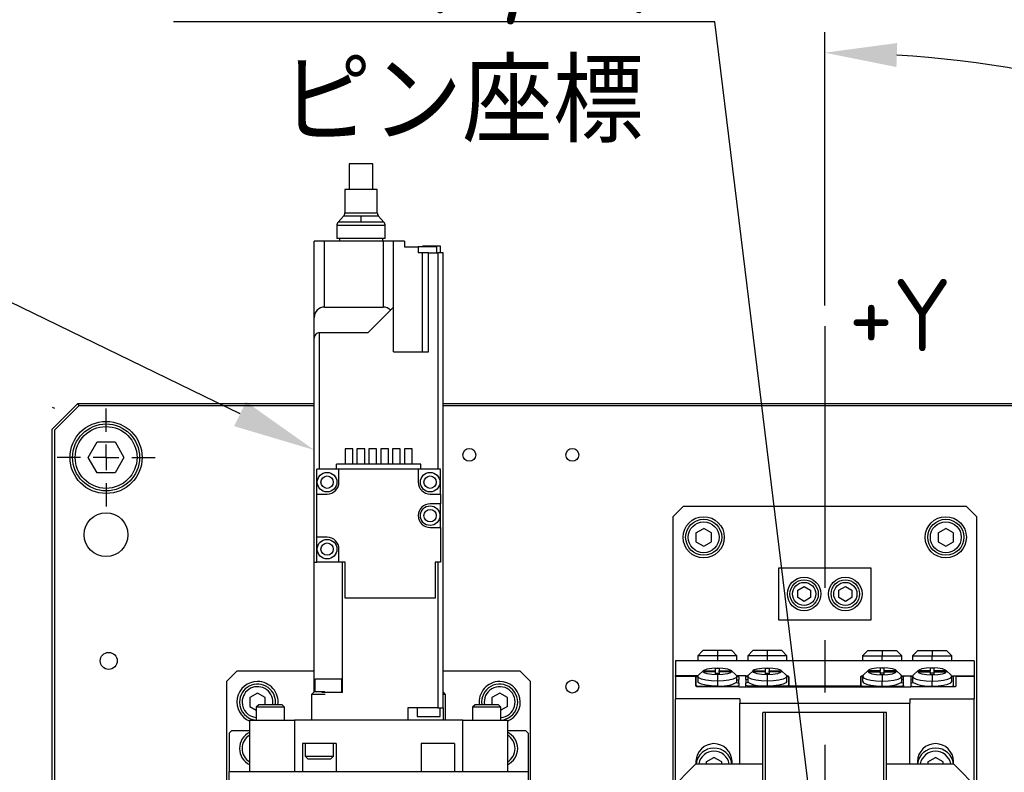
# Model space of a CAD drawing. Header units: millimetres. Extents: x 28 to 428, y 52 to 282.
# Tile 6 of 18: x 81 to 128, y 197 to 233. Entities that reach past the tile are written whole.
import ezdxf
from ezdxf import colors
from ezdxf.entities.mleader import LeaderData, LeaderLine
from ezdxf.math import Vec2, Vec3

# ---------------------------------------------------------------- set-up
doc = ezdxf.new("R2010")
doc.units = ezdxf.units.MM
doc.header["$PDSIZE"] = -1
doc.linetypes.add('CENTERX2', pattern=[20.32, 12.7, -2.54, 2.54, -2.54])
doc.layers.add('AM_5', color=3, linetype='Continuous', lineweight=25)
doc.layers.add('SLD-0', color=7, linetype='Continuous')
doc.styles.add('SLDTEXTSTYLE1', font='HGPGothicM.ttf', dxfattribs={"bigfont": 'bigfont'})
doc.styles.get("Standard").update_dxf_attribs({"font": 'HGPGothicM.ttf'})
doc.dimstyles.new('ISO-25$2', dxfattribs={"dimtxt": 2.5, "dimasz": 2.5, "dimexe": 1.25, "dimexo": 0.625, "dimtad": 1, "dimtxsty": 'STANDARD', "dimcen": 2.5, "dimadec": 0, "dimazin": 0, "dimtfac": 1, "dimtmove": 0, "dimatfit": 3, "dimfxl": 1, "dimarcsym": 0})

# ---------------------------------------------------------------- blocks, each defined once
blk = doc.blocks.new('SW_CENTERMARKSYMBOL_13')
at = {"layer": 'SLD-0', "color": 0}
for p, q in [((0, 1.25), (0, 2.375)), ((0, 0), (0, 0.625)), ((-1.25, 0), (-2.375, 0)), ((0, 0), (-0.625, 0)), ((0, 0), (0, -0.625)), ((0, 0), (0.625, 0)), ((1.25, 0), (2.375, 0)), ((0, -1.25), (0, -2.375))]:
    blk.add_line(p, q, dxfattribs=at)
blk = doc.blocks.new('*D79')
at = {"layer": 'AM_5', "color": 0, "lineweight": -2, "transparency": 16777216}
blk.add_line((119.784, 219.528), (119.784, 232.795), dxfattribs=at)
for start, end in [(35.0042, 86.321), (333.679, 26.9702)]:
    blk.add_arc((119.784, 177.278), 54.517, start, end, dxfattribs=at)
at = {"layer": 'AM_5', "color": 0, "transparency": 16777216}
for points in [[(123.263, 231.1), (123.301, 232.266), (119.784, 231.795)], [(169.163, 152.83), (168.135, 153.38), (166.997, 150.019)]]:
    blk.add_solid(points, dxfattribs=at)
at = {"layer": 'Defpoints', "color": 0, "transparency": 16777216}
for p in [(119.784, 218.528), (173.473, 186.745), (119.784, 177.278), (172.74, 146.704), (119.784, 136.028)]:
    blk.add_point(p, dxfattribs=at)
at = {"layer": 'AM_5', "color": 0, "transparency": 16777216, "insert": (166.562, 205.277), "char_height": 3.5, "attachment_point": 5}
blk.add_mtext('120°', dxfattribs=at)

msp = doc.modelspace()

# ---------------------------------------------------------------- linework, layer by layer
at = {"color": 7, "linetype": 'Continuous'}
for p, q in [((96.70834, 226.40291), (96.70834, 225.15291)), ((97.85834, 226.40291), (96.70834, 226.40291)), ((97.85834, 225.15291), (97.85834, 226.40291)), ((96.49584, 225.15291), (96.49584, 224.02791)), ((98.07084, 225.15291), (96.49584, 225.15291)), ((98.07084, 224.02791), (98.07084, 225.15291)), ((96.4324, 223.86149), (96.17178, 223.56933)), ((97.28334, 223.86149), (96.4324, 223.86149)), ((96.49584, 224.02791), (98.07084, 224.02791)), ((97.28334, 223.56933), (97.28334, 223.86149)), ((98.13428, 223.86149), (97.28334, 223.86149)), ((98.3949, 223.56933), (98.13428, 223.86149)), ((96.10834, 223.40291), (96.10834, 222.77791)), ((98.45834, 223.40291), (96.10834, 223.40291)), ((97.28334, 223.56933), (96.17178, 223.56933)), ((98.3949, 223.56933), (97.28334, 223.56933)), ((98.45834, 222.77791), (98.45834, 223.40291)), ((98.45834, 222.77791), (96.10834, 222.77791)), ((96.23334, 222.77791), (96.23334, 222.65291)), ((98.33334, 222.65291), (98.33334, 222.77791)), ((95.00834, 218.94271), (95.00834, 222.65291)), ((95.50834, 222.65291), (95.00834, 222.65291)), ((95.50834, 219.45291), (95.50834, 222.65291)), ((98.35834, 222.65291), (95.50834, 222.65291)), ((98.35834, 222.65291), (98.35834, 219.45291)), ((98.85834, 222.65291), (98.35834, 222.65291)), ((98.85834, 219.45291), (98.85834, 222.65291)), ((99.38334, 222.65291), (98.85834, 222.65291)), ((99.38334, 222.65291), (99.38334, 222.37791)), ((99.38334, 222.37791), (100.05834, 222.37791)), ((100.05834, 222.37791), (100.05834, 222.07791)), ((100.95834, 222.37791), (100.05834, 222.37791)), ((100.26794, 222.40291), (100.26794, 222.37791)), ((101.14294, 222.40291), (100.26794, 222.40291)), ((100.95834, 222.07791), (100.95834, 222.37791)), ((101.14294, 222.07791), (101.14294, 222.40291)), ((100.25124, 222.07791), (100.05834, 222.07791)), ((100.25124, 222.07791), (100.25124, 217.27791)), ((100.55124, 222.07791), (100.25124, 222.07791)), ((100.55124, 217.27791), (100.55124, 222.07791)), ((100.55124, 222.07791), (101.00834, 222.07791)), ((101.00834, 222.07791), (101.00834, 211.57791)), ((101.25834, 222.07791), (101.00834, 222.07791)), ((101.25834, 200.00291), (101.25834, 222.07791)), ((95.50834, 219.45291), (98.35834, 219.45291)), ((98.71041, 219.30498), (98.85834, 219.45291)), ((98.85834, 217.27791), (98.85834, 219.45291)), ((95.00834, 217.94781), (95.00834, 218.94271)), ((98.71041, 219.30498), (97.60834, 218.20291)), ((95.00834, 207.07791), (95.00834, 217.94781)), ((97.60834, 218.20291), (95.25834, 218.20291)), ((95.25834, 211.57791), (95.25834, 218.20291)), ((98.85834, 217.27791), (100.55124, 217.27791)), ((82.28398, 213.52791), (83.53398, 214.77791)), ((82.28398, 214.59626), (82.40898, 214.54448)), ((83.58576, 214.65291), (82.40898, 213.47614)), ((83.53398, 214.77791), (95.00834, 214.77791)), ((83.53398, 214.77791), (83.58576, 214.65291)), ((95.00834, 214.65291), (83.58576, 214.65291)), ((101.25834, 214.77791), (138.30961, 214.77791)), ((138.30961, 214.65291), (101.25834, 214.65291)), ((82.28398, 141.02791), (82.28398, 213.52791)), ((82.40898, 213.47614), (82.40898, 141.07969)), ((84.04295, 212.15291), (84.47597, 212.90291)), ((84.47597, 212.90291), (85.34199, 212.90291)), ((85.34199, 212.90291), (85.775, 212.15291)), ((96.50834, 212.57791), (96.50834, 211.82791)), ((96.88334, 212.57791), (96.50834, 212.57791)), ((96.88334, 211.82791), (96.88334, 212.57791)), ((97.08334, 212.57791), (97.08334, 211.82791)), ((97.45834, 212.57791), (97.08334, 212.57791)), ((97.45834, 211.82791), (97.45834, 212.57791)), ((97.65834, 212.57791), (97.65834, 211.82791)), ((98.03334, 212.57791), (97.65834, 212.57791)), ((98.03334, 211.82791), (98.03334, 212.57791)), ((98.23334, 212.57791), (98.23334, 211.82791)), ((98.60834, 212.57791), (98.23334, 212.57791)), ((98.60834, 211.82791), (98.60834, 212.57791)), ((98.80834, 212.57791), (98.80834, 211.82791)), ((99.18334, 212.57791), (98.80834, 212.57791)), ((99.18334, 211.82791), (99.18334, 212.57791)), ((99.38334, 212.57791), (99.38334, 211.82791)), ((99.75834, 212.57791), (99.38334, 212.57791)), ((99.75834, 211.82791), (99.75834, 212.57791)), ((84.47597, 211.40291), (84.04295, 212.15291)), ((85.775, 212.15291), (85.34199, 211.40291)), ((100.18334, 211.82791), (96.08334, 211.82791)), ((96.08334, 211.57791), (96.08334, 211.82791)), ((100.18334, 211.57791), (100.18334, 211.82791)), ((85.34199, 211.40291), (84.47597, 211.40291)), ((95.13334, 210.37791), (95.13334, 211.57791)), ((96.20834, 211.57791), (95.13334, 211.57791)), ((100.05834, 211.57791), (96.20834, 211.57791)), ((96.20834, 210.95291), (96.20834, 211.57791)), ((100.05834, 211.57791), (100.05834, 210.95291)), ((101.13334, 211.57791), (100.05834, 211.57791)), ((101.13334, 210.37791), (101.13334, 211.57791)), ((95.13334, 208.27791), (95.13334, 210.37791)), ((95.13334, 210.37791), (95.63334, 210.37791)), ((100.63334, 210.37791), (101.13334, 210.37791)), ((101.13334, 210.37791), (101.13334, 209.90291)), ((101.13334, 209.90291), (100.63334, 209.90291)), ((101.13334, 208.75291), (101.13334, 209.90291)), ((112.90898, 209.77791), (112.40898, 209.27791)), ((126.65898, 209.77791), (112.90898, 209.77791)), ((127.15898, 209.27791), (126.65898, 209.77791)), ((112.40898, 209.27791), (112.40898, 196.15291)), ((127.15898, 196.15291), (127.15898, 209.27791)), ((100.63334, 208.75291), (101.13334, 208.75291)), ((101.13334, 208.75291), (101.13334, 207.07791)), ((113.53398, 208.49442), (113.90898, 208.71093)), ((113.53398, 208.49442), (113.53398, 208.06141)), ((114.28398, 208.49442), (113.90898, 208.71093)), ((114.28398, 208.06141), (114.28398, 208.49442)), ((125.28398, 208.49442), (125.65898, 208.71093)), ((125.28398, 208.49442), (125.28398, 208.06141)), ((126.03398, 208.49442), (125.65898, 208.71093)), ((126.03398, 208.06141), (126.03398, 208.49442)), ((95.63334, 208.27791), (95.13334, 208.27791)), ((95.13334, 207.07791), (95.13334, 208.27791)), ((113.53398, 208.06141), (113.90898, 207.8449)), ((113.90898, 207.8449), (114.28398, 208.06141)), ((125.28398, 208.06141), (125.65898, 207.8449)), ((125.65898, 207.8449), (126.03398, 208.06141)), ((96.20834, 207.07791), (96.20834, 207.70291)), ((95.00834, 200.77791), (95.00834, 207.07791)), ((95.00834, 207.07791), (95.13334, 207.07791)), ((96.20834, 207.07791), (95.13334, 207.07791)), ((96.50834, 207.07791), (96.20834, 207.07791)), ((96.38334, 200.75291), (96.38334, 207.07791)), ((96.50834, 205.32791), (96.50834, 207.07791)), ((100.88334, 207.07791), (100.88334, 205.32791)), ((101.13334, 207.07791), (100.88334, 207.07791)), ((101.00834, 207.07791), (101.00834, 200.00291)), ((117.53398, 206.77791), (117.53398, 204.27791)), ((122.03398, 206.77791), (117.53398, 206.77791)), ((122.03398, 204.27791), (122.03398, 206.77791)), ((118.47148, 205.70834), (118.78398, 205.88876)), ((118.47148, 205.34749), (118.47148, 205.70834)), ((118.78398, 205.88876), (119.09648, 205.70834)), ((119.09648, 205.70834), (119.09648, 205.34749)), ((120.47148, 205.70834), (120.78398, 205.88876)), ((120.47148, 205.34749), (120.47148, 205.70834)), ((120.78398, 205.88876), (121.09648, 205.70834)), ((121.09648, 205.70834), (121.09648, 205.34749)), ((100.88334, 205.32791), (96.50834, 205.32791)), ((118.78398, 205.16707), (118.47148, 205.34749)), ((119.09648, 205.34749), (118.78398, 205.16707)), ((120.78398, 205.16707), (120.47148, 205.34749)), ((121.09648, 205.34749), (120.78398, 205.16707)), ((117.53398, 204.27791), (122.03398, 204.27791)), ((113.87148, 202.77791), (113.62148, 202.52791)), ((114.57148, 202.77791), (113.87148, 202.77791)), ((114.57148, 202.77791), (114.57148, 202.52791)), ((115.27148, 202.77791), (114.57148, 202.77791)), ((115.52148, 202.52791), (115.27148, 202.77791)), ((116.29648, 202.77791), (116.04648, 202.52791)), ((116.99648, 202.77791), (116.29648, 202.77791)), ((116.99648, 202.77791), (116.99648, 202.52791)), ((117.69648, 202.77791), (116.99648, 202.77791)), ((117.94648, 202.52791), (117.69648, 202.77791)), ((121.87148, 202.77791), (121.62148, 202.52791)), ((121.87148, 202.77791), (122.57148, 202.77791)), ((122.57148, 202.77791), (122.57148, 202.52791)), ((122.57148, 202.77791), (123.27148, 202.77791)), ((123.52148, 202.52791), (123.27148, 202.77791)), ((124.29648, 202.77791), (124.04648, 202.52791)), ((124.29648, 202.77791), (124.99648, 202.77791)), ((124.99648, 202.77791), (124.99648, 202.52791)), ((124.99648, 202.77791), (125.69648, 202.77791)), ((125.94648, 202.52791), (125.69648, 202.77791)), ((112.53398, 202.27791), (112.53398, 201.56179)), ((127.03398, 202.27791), (112.53398, 202.27791)), ((113.62148, 202.52791), (113.62148, 202.27791)), ((114.57148, 202.52791), (113.62148, 202.52791)), ((115.52148, 202.52791), (114.57148, 202.52791)), ((114.57148, 202.52791), (114.57148, 202.27791)), ((115.52148, 202.27791), (115.52148, 202.52791)), ((116.04648, 202.52791), (116.04648, 202.27791)), ((116.99648, 202.52791), (116.04648, 202.52791)), ((117.94648, 202.52791), (116.99648, 202.52791)), ((116.99648, 202.52791), (116.99648, 202.27791)), ((117.94648, 202.27791), (117.94648, 202.52791)), ((121.62148, 202.52791), (121.62148, 202.27791)), ((121.62148, 202.52791), (122.57148, 202.52791)), ((122.57148, 202.52791), (123.52148, 202.52791)), ((122.57148, 202.27791), (122.57148, 202.52791)), ((123.52148, 202.27791), (123.52148, 202.52791)), ((124.04648, 202.52791), (124.04648, 202.27791)), ((124.04648, 202.52791), (124.99648, 202.52791)), ((124.99648, 202.27791), (124.99648, 202.52791)), ((124.99648, 202.52791), (125.94648, 202.52791)), ((125.94648, 202.27791), (125.94648, 202.52791)), ((127.03398, 202.27791), (127.03398, 201.56179)), ((91.25834, 201.77791), (90.75834, 201.27791)), ((95.00834, 201.77791), (91.25834, 201.77791)), ((105.00834, 201.77791), (101.25834, 201.77791)), ((105.50834, 201.27791), (105.00834, 201.77791)), ((113.89371, 201.81289), (113.65165, 201.58552)), ((113.94148, 201.79349), (114.47648, 201.79349)), ((113.94148, 201.79349), (113.94148, 201.74741)), ((114.47648, 201.74741), (113.94148, 201.74741)), ((114.47648, 201.92325), (114.66648, 201.92325)), ((114.47648, 201.79349), (114.47648, 201.92325)), ((114.47648, 201.74741), (114.47648, 201.79349)), ((114.47648, 201.61765), (114.47648, 201.74741)), ((114.47648, 201.68071), (114.66648, 201.68071)), ((114.66648, 201.92325), (114.66648, 201.79349)), ((114.66648, 201.79349), (115.20148, 201.79349)), ((114.66648, 201.74741), (114.66648, 201.79349)), ((114.66648, 201.74741), (114.66648, 201.61765)), ((115.20148, 201.74741), (114.66648, 201.74741)), ((115.20148, 201.79349), (115.20148, 201.74741)), ((115.49131, 201.58552), (115.24925, 201.81289)), ((116.31871, 201.81646), (116.07665, 201.58908)), ((116.36648, 201.79705), (116.90148, 201.79705)), ((116.36648, 201.75097), (116.36648, 201.79705)), ((116.90148, 201.75097), (116.36648, 201.75097)), ((116.90148, 201.92681), (117.09148, 201.92681)), ((116.90148, 201.79705), (116.90148, 201.92681)), ((116.90148, 201.75097), (116.90148, 201.79705)), ((116.90148, 201.62121), (116.90148, 201.75097)), ((116.90148, 201.68427), (117.09148, 201.68427)), ((117.09148, 201.92681), (117.09148, 201.79705)), ((117.09148, 201.79705), (117.62648, 201.79705)), ((117.09148, 201.75097), (117.09148, 201.79705)), ((117.09148, 201.75097), (117.09148, 201.62121)), ((117.62648, 201.75097), (117.09148, 201.75097)), ((117.62648, 201.75097), (117.62648, 201.79705)), ((117.91631, 201.58908), (117.67425, 201.81646)), ((121.89371, 201.81646), (121.65165, 201.58908)), ((122.47648, 201.79705), (121.94148, 201.79705)), ((121.94148, 201.75097), (121.94148, 201.79705)), ((121.94148, 201.75097), (122.47648, 201.75097)), ((122.66648, 201.92681), (122.47648, 201.92681)), ((122.47648, 201.92681), (122.47648, 201.79705)), ((122.47648, 201.75097), (122.47648, 201.79705)), ((122.47648, 201.75097), (122.47648, 201.62121)), ((122.66648, 201.68427), (122.47648, 201.68427)), ((122.66648, 201.79705), (122.66648, 201.92681)), ((123.20148, 201.79705), (122.66648, 201.79705)), ((122.66648, 201.75097), (122.66648, 201.79705)), ((122.66648, 201.62121), (122.66648, 201.75097)), ((122.66648, 201.75097), (123.20148, 201.75097)), ((123.20148, 201.75097), (123.20148, 201.79705)), ((123.49131, 201.58908), (123.24925, 201.81646)), ((124.31871, 201.81289), (124.07665, 201.58552)), ((124.90148, 201.79349), (124.36648, 201.79349)), ((124.36648, 201.79349), (124.36648, 201.74741)), ((124.36648, 201.74741), (124.90148, 201.74741)), ((125.09148, 201.92325), (124.90148, 201.92325)), ((124.90148, 201.92325), (124.90148, 201.79349)), ((124.90148, 201.74741), (124.90148, 201.79349)), ((124.90148, 201.74741), (124.90148, 201.61765)), ((125.09148, 201.68071), (124.90148, 201.68071)), ((125.09148, 201.79349), (125.09148, 201.92325)), ((125.62648, 201.79349), (125.09148, 201.79349)), ((125.09148, 201.74741), (125.09148, 201.79349)), ((125.09148, 201.61765), (125.09148, 201.74741)), ((125.09148, 201.74741), (125.62648, 201.74741)), ((125.62648, 201.79349), (125.62648, 201.74741)), ((125.91631, 201.58552), (125.67425, 201.81289)), ((90.75834, 201.27791), (90.75834, 185.65291)), ((95.05926, 201.40291), (96.33243, 201.40291)), ((95.05926, 200.77791), (95.05926, 201.40291)), ((96.33243, 201.40291), (96.33243, 200.75291)), ((105.50834, 185.65291), (105.50834, 201.27791)), ((113.63181, 201.56179), (112.53398, 201.56179)), ((112.53398, 201.52791), (112.53398, 201.56179)), ((113.53398, 201.52791), (112.53398, 201.52791)), ((112.53398, 201.52791), (112.53398, 200.4365)), ((113.53398, 201.52791), (113.53398, 201.05497)), ((113.53398, 201.4976), (113.62148, 201.51882)), ((113.53398, 201.07316), (113.53398, 201.4976)), ((113.62148, 201.52791), (113.62148, 201.28538)), ((114.66648, 201.61765), (114.47648, 201.61765)), ((114.57148, 201.60067), (114.57148, 201.2975)), ((114.57148, 201.2975), (114.57148, 201.05497)), ((115.49128, 201.22774), (115.60898, 201.1992)), ((115.95898, 201.56179), (115.51115, 201.56179)), ((115.52148, 201.28538), (115.52148, 201.52791)), ((115.52148, 201.51882), (115.60898, 201.4976)), ((115.52148, 201.35034), (115.60898, 201.37156)), ((115.60898, 201.4976), (115.60898, 201.37156)), ((115.60898, 201.1992), (115.60898, 201.37156)), ((115.60898, 201.1992), (115.60898, 201.07316)), ((115.95898, 201.56179), (115.95898, 201.53148)), ((116.04648, 201.53148), (115.95898, 201.53148)), ((115.95898, 201.50116), (115.95898, 201.53148)), ((115.95898, 201.50116), (116.04648, 201.52238)), ((115.95898, 201.37512), (115.95898, 201.50116)), ((116.04648, 201.3539), (115.95898, 201.37512)), ((115.95898, 201.37512), (115.95898, 201.20276)), ((116.07668, 201.23131), (115.95898, 201.20276)), ((115.95898, 201.07672), (115.95898, 201.20276)), ((116.04648, 201.53148), (116.04648, 201.28894)), ((117.09148, 201.62121), (116.90148, 201.62121)), ((116.99648, 201.60424), (116.99648, 201.30107)), ((116.99648, 201.30107), (116.99648, 201.05853)), ((117.94648, 201.28894), (117.94648, 201.53148)), ((117.98398, 201.53148), (117.94648, 201.53148)), ((117.94648, 201.52238), (118.03398, 201.50116)), ((117.98398, 201.51329), (117.98398, 201.53148)), ((118.03398, 201.04641), (118.03398, 201.51935)), ((118.03398, 201.50116), (118.03398, 201.07672)), ((121.62148, 201.52238), (121.53398, 201.50116)), ((121.53398, 201.04641), (121.53398, 201.51935)), ((121.53398, 201.50116), (121.53398, 201.07672)), ((121.62148, 201.53148), (121.58398, 201.53148)), ((121.58398, 201.53148), (121.58398, 201.51329)), ((121.62148, 201.53148), (121.62148, 201.28894)), ((122.47648, 201.62121), (122.66648, 201.62121)), ((122.57148, 201.60424), (122.57148, 201.30107)), ((122.57148, 201.05853), (122.57148, 201.30107)), ((123.49128, 201.23131), (123.60898, 201.20276)), ((123.52148, 201.28894), (123.52148, 201.53148)), ((123.60898, 201.53148), (123.52148, 201.53148)), ((123.60898, 201.50116), (123.52148, 201.52238)), ((123.60898, 201.37512), (123.52148, 201.3539)), ((123.60898, 201.56179), (124.05681, 201.56179)), ((123.60898, 201.53148), (123.60898, 201.56179)), ((123.60898, 201.53148), (123.60898, 201.50116)), ((123.60898, 201.37512), (123.60898, 201.50116)), ((123.60898, 201.20276), (123.60898, 201.37512)), ((123.60898, 201.07672), (123.60898, 201.20276)), ((124.04648, 201.51882), (123.95898, 201.4976)), ((123.95898, 201.4976), (123.95898, 201.37156)), ((124.04648, 201.35034), (123.95898, 201.37156)), ((123.95898, 201.37156), (123.95898, 201.1992)), ((123.95898, 201.1992), (124.07668, 201.22774)), ((123.95898, 201.1992), (123.95898, 201.07316)), ((124.04648, 201.52791), (124.04648, 201.28538)), ((124.90148, 201.61765), (125.09148, 201.61765)), ((124.99648, 201.60067), (124.99648, 201.2975)), ((124.99648, 201.05497), (124.99648, 201.2975)), ((125.93615, 201.56179), (127.03398, 201.56179)), ((125.94648, 201.28538), (125.94648, 201.52791)), ((126.03398, 201.4976), (125.94648, 201.51882)), ((126.03398, 201.07316), (126.03398, 201.4976)), ((126.15898, 201.05497), (126.15898, 201.52791)), ((127.03398, 201.52791), (126.15898, 201.52791)), ((127.03398, 201.56179), (127.03398, 201.52791)), ((127.03398, 201.52791), (127.03398, 200.4365)), ((92.25834, 200.71093), (91.88334, 200.49442)), ((92.63334, 200.49442), (92.25834, 200.71093)), ((95.00834, 200.77791), (94.88334, 200.65291)), ((95.50834, 200.77791), (95.00834, 200.77791)), ((96.38334, 200.75291), (95.37291, 200.75291)), ((95.53334, 200.75291), (95.50834, 200.77791)), ((101.38334, 200.65291), (101.25834, 200.77791)), ((104.00834, 200.71093), (103.63334, 200.49442)), ((104.38334, 200.49442), (104.00834, 200.71093)), ((113.65898, 201.04284), (113.53398, 201.07316)), ((113.58398, 201.04284), (115.60898, 201.04284)), ((115.48398, 201.04284), (113.65898, 201.04284)), ((115.60898, 201.07316), (115.48398, 201.04284)), ((115.60898, 201.04284), (115.60898, 201.07316)), ((115.60898, 201.04284), (115.60898, 201.01253)), ((115.60898, 201.01253), (123.95898, 201.01253)), ((116.08398, 201.04641), (115.95898, 201.07672)), ((115.95898, 201.01253), (115.95898, 201.07672)), ((116.08398, 201.01253), (116.08398, 201.04641)), ((117.90898, 201.04641), (116.08398, 201.04641)), ((118.03398, 201.07672), (117.90898, 201.04641)), ((117.90898, 201.01253), (117.90898, 201.04641)), ((121.53398, 201.04641), (118.03398, 201.04641)), ((118.03398, 201.04641), (118.03398, 201.01253)), ((121.53398, 201.07672), (121.65898, 201.04641)), ((121.53398, 201.01253), (121.53398, 201.04641)), ((121.65898, 201.04641), (123.48398, 201.04641)), ((121.65898, 201.04641), (121.65898, 201.01253)), ((123.48398, 201.04641), (123.60898, 201.07672)), ((123.48398, 201.04641), (123.48398, 201.01253)), ((123.60898, 201.07672), (123.60898, 201.01253)), ((123.95898, 201.07316), (124.08398, 201.04284)), ((123.95898, 201.07316), (123.95898, 201.04284)), ((123.95898, 201.01253), (123.95898, 201.04284)), ((123.95898, 201.04284), (126.10898, 201.04284)), ((124.08398, 201.04284), (125.90898, 201.04284)), ((125.90898, 201.04284), (126.03398, 201.07316)), ((126.03398, 201.07316), (126.03398, 201.04284)), ((91.88334, 200.49442), (91.88334, 200.06141)), ((92.63334, 200.15291), (92.63334, 200.49442)), ((94.88334, 200.65291), (94.88334, 199.40291)), ((95.53785, 200.65291), (94.88334, 200.65291)), ((101.38334, 200.65291), (101.25834, 200.65291)), ((101.38334, 199.40291), (101.38334, 200.65291)), ((103.63334, 200.49442), (103.63334, 200.15291)), ((104.38334, 200.06141), (104.38334, 200.49442)), ((115.65898, 200.4365), (112.53398, 200.4365)), ((112.53398, 196.27791), (112.53398, 200.4365)), ((115.65898, 200.4365), (115.65898, 200.23104)), ((115.65898, 200.23104), (123.90898, 200.23104)), ((115.65898, 197.27791), (115.65898, 200.23104)), ((123.90898, 200.4365), (127.03398, 200.4365)), ((123.90898, 200.4365), (123.90898, 200.23104)), ((123.90898, 197.27791), (123.90898, 200.23104)), ((127.03398, 196.27791), (127.03398, 200.4365)), ((91.88334, 200.06141), (92.19584, 199.88099)), ((92.32084, 200.15291), (92.19584, 200.02791)), ((92.19584, 200.02791), (92.19584, 199.40291)), ((93.57084, 200.02791), (92.19584, 200.02791)), ((93.44584, 200.15291), (92.32084, 200.15291)), ((93.57084, 200.02791), (93.44584, 200.15291)), ((93.57084, 199.40291), (93.57084, 200.02791)), ((99.55834, 200.00291), (99.55834, 199.40291)), ((101.00834, 200.00291), (99.55834, 200.00291)), ((100.00152, 200.00291), (100.00152, 199.57791)), ((101.00834, 200.00291), (101.25834, 200.00291)), ((101.12652, 199.57791), (101.12652, 200.00291)), ((101.25834, 200.00291), (101.25834, 199.40291)), ((102.82084, 200.15291), (102.69584, 200.02791)), ((102.69584, 200.02791), (102.69584, 199.40291)), ((104.07084, 200.02791), (102.69584, 200.02791)), ((103.94584, 200.15291), (102.82084, 200.15291)), ((104.07084, 200.02791), (103.94584, 200.15291)), ((104.38334, 200.06141), (104.07084, 199.88099)), ((104.07084, 199.40291), (104.07084, 200.02791)), ((116.78398, 179.77791), (116.78398, 199.77791)), ((116.90898, 199.77791), (116.78398, 199.77791)), ((116.90898, 179.77791), (116.90898, 199.77791)), ((122.65898, 199.77791), (116.90898, 199.77791)), ((122.65898, 179.77791), (122.65898, 199.77791)), ((122.78398, 199.77791), (122.65898, 199.77791)), ((122.78398, 179.77791), (122.78398, 199.77791)), ((91.88334, 196.90291), (91.88334, 199.40291)), ((91.88334, 199.40291), (94.04841, 199.40291)), ((94.04841, 199.40291), (94.04841, 196.90291)), ((102.21828, 199.40291), (94.04841, 199.40291)), ((100.00152, 199.57791), (101.12652, 199.57791)), ((102.21828, 196.90291), (102.21828, 199.40291)), ((102.21828, 199.40291), (104.38334, 199.40291)), ((104.38334, 199.40291), (104.38334, 196.90291)), ((91.00834, 198.90291), (90.88334, 198.77791)), ((90.88334, 198.77791), (90.88334, 196.90291)), ((91.00834, 198.90291), (91.88334, 198.90291)), ((104.38334, 198.90291), (105.25834, 198.90291)), ((105.38334, 198.77791), (105.25834, 198.90291)), ((105.38334, 198.77791), (105.38334, 196.90291)), ((96.07084, 198.27791), (94.44584, 198.27791)), ((94.44584, 198.27791), (94.44584, 196.90291)), ((94.57084, 198.27791), (94.57084, 197.65291)), ((95.94584, 197.65291), (95.94584, 198.27791)), ((96.07084, 198.27791), (96.07084, 196.90291)), ((100.19584, 198.27791), (100.19584, 196.90291)), ((101.82084, 198.27791), (100.19584, 198.27791)), ((101.82084, 198.27791), (101.82084, 196.90291)), ((94.57084, 197.65291), (94.69584, 197.52791)), ((94.57084, 197.65291), (95.94584, 197.65291)), ((94.69584, 197.52791), (95.82084, 197.52791)), ((95.82084, 197.52791), (95.94584, 197.65291)), ((113.53398, 197.40481), (113.53398, 197.27791)), ((114.03398, 197.37231), (114.40898, 197.58236)), ((114.03398, 197.37231), (114.03398, 197.27791)), ((114.78398, 197.37231), (114.40898, 197.58236)), ((114.78398, 197.27791), (114.78398, 197.37231)), ((115.28398, 197.27791), (115.28398, 197.40481)), ((124.28398, 197.40481), (124.28398, 197.27791)), ((124.78398, 197.37231), (125.15898, 197.58236)), ((124.78398, 197.37231), (124.78398, 197.27791)), ((125.53398, 197.37231), (125.15898, 197.58236)), ((125.53398, 197.27791), (125.53398, 197.37231)), ((126.03398, 197.27791), (126.03398, 197.40481)), ((90.88334, 196.90291), (105.38334, 196.90291)), ((90.88334, 196.15291), (90.88334, 196.90291)), ((105.38334, 196.90291), (105.38334, 196.15291)), ((113.53398, 197.27791), (112.28398, 196.02791)), ((113.53398, 197.27791), (116.78398, 197.27791)), ((122.78398, 197.27791), (126.03398, 197.27791)), ((127.28398, 196.02791), (126.03398, 197.27791))]:
    msp.add_line(p, q, dxfattribs=at)
at = {"color": 7, "linetype": 'Continuous', "flags": 128}
for points in [[(114.57148, 201.60067), (114.3036, 201.6136), (114.0765, 201.6504), (113.92476, 201.70548), (113.87148, 201.77045), (113.92476, 201.83542), (114.0765, 201.8905), (114.3036, 201.9273), (114.57148, 201.94022)], [(114.57148, 201.94022), (114.83936, 201.9273), (115.06645, 201.8905), (115.21819, 201.83542), (115.27148, 201.77045), (115.21819, 201.70548), (115.06645, 201.6504), (114.83936, 201.6136), (114.57148, 201.60067)], [(116.99648, 201.60424), (116.7286, 201.61716), (116.5015, 201.65396), (116.34976, 201.70904), (116.29648, 201.77401), (116.34976, 201.83898), (116.5015, 201.89406), (116.7286, 201.93086), (116.99648, 201.94379)], [(116.99648, 201.94379), (117.26436, 201.93086), (117.49145, 201.89406), (117.64319, 201.83898), (117.69648, 201.77401), (117.64319, 201.70904), (117.49145, 201.65396), (117.26436, 201.61716), (116.99648, 201.60424)], [(122.57148, 201.94379), (122.3036, 201.93086), (122.0765, 201.89406), (121.92476, 201.83898), (121.87148, 201.77401), (121.92476, 201.70904), (122.0765, 201.65396), (122.3036, 201.61716), (122.57148, 201.60424)], [(122.57148, 201.60424), (122.83936, 201.61716), (123.06645, 201.65396), (123.21819, 201.70904), (123.27148, 201.77401), (123.21819, 201.83898), (123.06645, 201.89406), (122.83936, 201.93086), (122.57148, 201.94379)], [(124.99648, 201.94022), (124.7286, 201.9273), (124.5015, 201.8905), (124.34976, 201.83542), (124.29648, 201.77045), (124.34976, 201.70548), (124.5015, 201.6504), (124.7286, 201.6136), (124.99648, 201.60067)], [(124.99648, 201.60067), (125.26436, 201.6136), (125.49145, 201.6504), (125.64319, 201.70548), (125.69648, 201.77045), (125.64319, 201.83542), (125.49145, 201.8905), (125.26436, 201.9273), (124.99648, 201.94022)], [(114.57148, 201.2975), (114.27791, 201.30878), (114.01308, 201.34151), (113.80291, 201.39248), (113.66798, 201.45671), (113.62148, 201.52791), (113.65165, 201.58552)], [(114.57148, 201.05497), (114.27791, 201.06625), (114.01308, 201.09897), (113.80291, 201.14995), (113.66798, 201.21418), (113.62148, 201.28538)], [(115.49131, 201.58552), (115.52148, 201.52791), (115.47498, 201.45671), (115.34005, 201.39248), (115.12987, 201.34151), (114.86505, 201.30878), (114.57148, 201.2975)], [(116.99648, 201.30107), (116.70291, 201.31234), (116.43808, 201.34507), (116.22791, 201.39605), (116.09298, 201.46028), (116.04648, 201.53148), (116.07665, 201.58908)], [(117.91631, 201.58908), (117.94648, 201.53148), (117.89998, 201.46028), (117.76504, 201.39605), (117.55487, 201.34507), (117.29004, 201.31234), (116.99648, 201.30107)], [(117.94648, 201.28894), (117.89998, 201.21774), (117.76504, 201.15351), (117.55487, 201.10254), (117.29004, 201.06981), (116.99648, 201.05853)], [(121.65165, 201.58908), (121.62148, 201.53148), (121.66798, 201.46028), (121.80291, 201.39605), (122.01308, 201.34507), (122.27791, 201.31234), (122.57148, 201.30107)], [(121.62148, 201.28894), (121.66798, 201.21774), (121.80291, 201.15351), (122.01308, 201.10254), (122.27791, 201.06981), (122.57148, 201.05853)], [(122.57148, 201.30107), (122.86504, 201.31234), (123.12987, 201.34507), (123.34004, 201.39605), (123.47498, 201.46028), (123.52148, 201.53148), (123.49131, 201.58908)], [(124.07665, 201.58552), (124.04648, 201.52791), (124.09298, 201.45671), (124.22791, 201.39248), (124.43808, 201.34151), (124.70291, 201.30878), (124.99648, 201.2975)], [(124.99648, 201.2975), (125.29005, 201.30878), (125.55488, 201.34151), (125.76505, 201.39248), (125.89998, 201.45671), (125.94648, 201.52791), (125.91631, 201.58552)], [(124.99648, 201.05497), (125.29005, 201.06625), (125.55488, 201.09897), (125.76505, 201.14995), (125.89998, 201.21418), (125.94648, 201.28538)]]:
    msp.add_lwpolyline(points, dxfattribs=at)
at = {"color": 7, "linetype": 'Continuous'}
for centre, radius in [((84.90898, 212.15291), 1.75), ((84.90898, 212.15291), 1.625), ((84.90898, 212.15291), 1.5), ((102.53398, 212.27791), 0.3125), ((107.53398, 212.27791), 0.3125), ((95.63334, 210.95291), 0.475), ((95.63334, 210.95291), 0.3), ((100.63334, 210.95291), 0.475), ((100.63334, 210.95291), 0.3), ((100.63334, 209.32791), 0.475), ((84.90898, 208.40291), 1.0625), ((100.63334, 209.32791), 0.3), ((113.90898, 208.27791), 1), ((113.90898, 208.27791), 0.875), ((113.90898, 208.27791), 0.75), ((125.65898, 208.27791), 1), ((125.65898, 208.27791), 0.875), ((125.65898, 208.27791), 0.75), ((95.63334, 207.70291), 0.475), ((95.63334, 207.70291), 0.3), ((118.78398, 205.52791), 0.8125), ((118.78398, 205.52791), 0.6875), ((118.78398, 205.52791), 0.5625), ((120.78398, 205.52791), 0.8125), ((120.78398, 205.52791), 0.6875), ((120.78398, 205.52791), 0.5625), ((85.03398, 202.27791), 0.4125), ((107.53398, 201.02791), 0.3125)]:
    msp.add_circle(centre, radius, dxfattribs=at)
for centre, radius, start, end in [((96.24584, 224.02791), 0.25, 318.265734, 360), ((98.32084, 224.02791), 0.25, 180, 221.734266), ((96.35834, 223.40291), 0.25, 138.265734, 180), ((98.20834, 223.40291), 0.25, 0, 41.734266), ((95.63334, 210.95291), 0.575, 270, 0), ((100.63334, 210.95291), 0.575, 180, 270), ((100.63334, 209.32791), 0.575, 90, 270), ((95.63334, 207.70291), 0.575, 0, 90), ((92.25834, 200.27791), 1, 90, 247.975687), ((92.25834, 200.27791), 1, 352.819244, 90), ((104.00834, 200.27791), 1, 90, 187.180756), ((104.00834, 200.27791), 1, 292.024313, 90), ((114.72189, 202.789), 1.74055, 265.042699, 296.234226), ((115.44025, 201.29121), 0.08143, 308.798329, 355.892649), ((116.1277, 201.29477), 0.08143, 184.107351, 231.201671), ((116.84607, 202.79257), 1.74055, 243.765774, 274.957301), ((117.99574, 201.47084), 0.06176, 51.753388, 100.980574), ((121.57221, 201.47084), 0.06176, 79.019426, 128.246612), ((122.72189, 202.79257), 1.74055, 265.042699, 296.234226), ((123.44025, 201.29477), 0.08143, 308.798329, 355.892649), ((124.1277, 201.29121), 0.08143, 184.107351, 231.201671), ((124.84607, 202.789), 1.74055, 243.765774, 274.957301), ((92.25834, 200.27791), 0.875, 351.786789, 180), ((92.25834, 200.27791), 0.75, 350.405932, 180), ((104.00834, 200.27791), 0.875, 274.096044, 188.213211), ((104.00834, 200.27791), 0.75, 274.780192, 189.594068), ((113.57221, 201.10348), 0.06176, 231.753388, 280.980574), ((126.12074, 201.10348), 0.06176, 259.019426, 308.246612), ((92.25834, 200.27791), 0.875, 180, 265.903956), ((92.25834, 200.27791), 0.75, 180, 265.219808), ((92.25834, 198.02791), 0.875, 115.376934, 180), ((104.00834, 198.02791), 0.875, 295.376934, 64.623066), ((92.25834, 198.02791), 0.75, 120, 180), ((104.00834, 198.02791), 0.75, 300, 60), ((92.25834, 198.02791), 0.875, 180, 244.623066), ((92.25834, 198.02791), 0.75, 180, 240), ((114.40898, 197.38686), 0.87518, 1.175125, 178.824875), ((114.40898, 197.17147), 0.87705, 6.970829, 173.029166), ((114.40898, 197.14145), 0.75294, 10.442033, 169.557962), ((125.15898, 197.38686), 0.87518, 1.175125, 178.824875), ((125.15898, 197.17147), 0.87705, 6.970796, 173.029198), ((125.15898, 197.14145), 0.75294, 10.441995, 169.558)]:
    msp.add_arc(centre, radius, start, end, dxfattribs=at)
for centre, major_axis, start_param, end_param in [((95.50834, 218.94271), (0, 0.5102), 0, 1.57079633), ((98.35834, 218.94271), (0, 0.5102), 5.50197122, 6.28318531), ((95.25834, 217.94781), (0, 0.2551), 0, 1.57079633)]:
    msp.add_ellipse(centre, major_axis=major_axis, ratio=0.98, start_param=start_param, end_param=end_param, dxfattribs=at)
at = {"layer": 'SLD-0', "linetype": 'CENTERX2'}
msp.add_line((119.78398, 218.52791), (119.78398, 136.02791), dxfattribs=at)

# ---------------------------------------------------------------- block references
at = {"layer": 'SLD-0'}
msp.add_blockref('SW_CENTERMARKSYMBOL_13', (84.90898, 212.15291), dxfattribs=at)

# ---------------------------------------------------------------- texts
at = {"color": 0, "lineweight": 15, "insert": (120.96004, 220.81385), "char_height": 3.5, "attachment_point": 1, "style": 'SLDTEXTSTYLE1'}
msp.add_mtext('{\\Fisocp,extfont|c128;\\C256;+Y}', dxfattribs=at)

# ---------------------------------------------------------------- dimensions: what is measured, and where the dimension line sits
at = {"layer": 'AM_5'}
dim = msp.add_angular_dim_2l(base=(173.47273, 186.74469), line1=((119.78398, 218.52791), (119.78398, 136.02791)), line2=((119.78398, 177.27791), (172.74004, 146.70371)), dimstyle='ISO-25$2', override={"dimtxt": 3.5, "dimasz": 3.5, "dimexe": 1, "dimexo": 1, "dimgap": 1.524, "dimtih": 1, "dimtoh": 1, "dimdec": 3, "dimzin": 0, "dimtdec": 3, "dimtzin": 0}, dxfattribs=at)
dim.commit()
dim.dimension.update_dxf_attribs({"geometry": '*D79', "text_midpoint": (166.56177, 205.27686), "dimtype": 162})

# ---------------------------------------------------------------- leaders
ml = msp.add_multileader_mtext('Standard')
ml.set_content('{\\Fisocp,extfont|c128;U軸(0,50)^Jピン座標}', color=256, style='STANDARD')
ml.set_leader_properties()
ml.build(insert=Vec2(0, 0))
ml.multileader.update_dxf_attribs({"text_right_attachment_type": 6, "dogleg_length": 0.36})
ctx = ml.context
ctx.base_point, ctx.plane_origin = Vec3(90.29373, 236.10178), Vec3(121.74336, 227.83907)
ctx.right_attachment, ctx.text_align_type = 6, 1
notes = []
notes.append((ctx, [(1, (1, 1, 0), (114.45215, 233.30178), (-1, 0), 0.36, [(0, [(119.78398, 189.77791)], 0, [])])]))
ctx.mtext.insert, ctx.mtext.alignment, ctx.mtext.flow_direction = Vec3(102.19294, 238.10178), 2, 5
ml = msp.add_multileader_mtext('Standard')
ml.set_content('{\\Fisocp,extfont|c128;HG-AK0236B\\P三菱電機製}', color=256, style='STANDARD')
ml.set_leader_properties()
ml.build(insert=Vec2(0, 0))
ml.multileader.update_dxf_attribs({"text_right_attachment_type": 6, "dogleg_length": 0.36})
ctx = ml.context
ctx.base_point, ctx.plane_origin = Vec3(36.82897, 227.2725), Vec3(78.44669, 260.00441)
ctx.right_attachment, ctx.text_align_type = 6, 2
notes.append((ctx, [(1, (1, 1, 0), (70.40897, 224.4725), (-1, 0), 0.36, [(0, [(95.00834, 212.51286)], 0, [])])]))
ctx.mtext.insert, ctx.mtext.alignment, ctx.mtext.flow_direction = Vec3(68.04897, 229.2725), 3, 5
ml = msp.add_multileader_mtext('Standard')
ml.set_content('{\\Fisocp,extfont|c128;V軸(-86.6,-50)^Jピン座標}', color=256, style='STANDARD')
ml.set_leader_properties()
ml.build(insert=Vec2(0, 0))
ml.multileader.update_dxf_attribs({"text_right_attachment_type": 6, "dogleg_length": 0.36})
ctx = ml.context
ctx.base_point, ctx.plane_origin = Vec3(37.70617, 205.57868), Vec3(133.74936, 180.45582)
ctx.right_attachment, ctx.text_align_type = 6, 1
notes.append((ctx, [(1, (1, 1, 0), (74.6646, 202.77868), (-1, 0), 0.36, [(0, [(98.13334, 164.77791)], 0, [])])]))
ctx.mtext.insert, ctx.mtext.alignment, ctx.mtext.flow_direction = Vec3(56.00539, 207.57868), 2, 5
for ctx, leaders in notes:
    for number, flags, end, landing, length, lines in leaders:
        leader = LeaderData()
        leader.index, (leader.has_last_leader_line, leader.has_dogleg_vector, leader.attachment_direction) = number, flags
        leader.last_leader_point, leader.dogleg_vector, leader.dogleg_length = Vec3(end), Vec3(landing), length
        for number, points, colour, breaks in lines:
            line = LeaderLine()
            line.index, line.vertices, line.color, line.breaks = number, Vec3.list(points), colors.encode_raw_color(colour), breaks
            leader.lines.append(line)
        ctx.leaders.append(leader)

doc.saveas('drawing.dxf')
